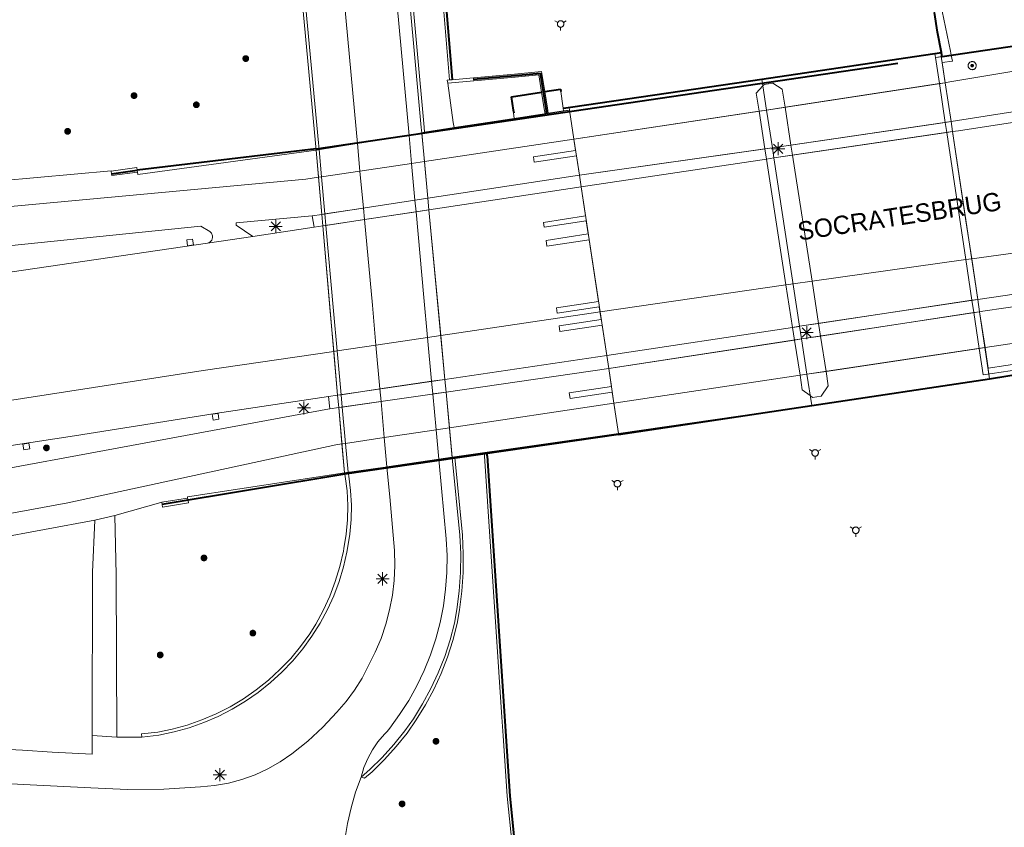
# Model space of a CAD drawing. Header units: metres. Extents: x 135779 to 137489, y 452643 to 455118.
# Tile 81 of 256: x 136078 to 136153, y 453193 to 453254. Entities that reach past the tile are written whole.
import ezdxf

# ---------------------------------------------------------------- set-up
doc = ezdxf.new("R2010")
doc.units = ezdxf.units.M
doc.linetypes.add('DGN_Style_3', pattern=[78.572352, 56.123108, -22.449243])
doc.linetypes.add('DGN_Style_4', pattern=[89.853097, 44.898487, -22.449243, 0.056123, -22.449243])
for name, color, linetype, lineweight in [('KTop_BTD_Groenvoorziening', 62, 'Continuous', 13), ('KTop_OBD_Brug_dek', 11, 'Continuous', 13), ('KTop_OBD_Brug_landhoofd', 11, 'Continuous', 13), ('KTop_ORL_Kunstwerk (t)', 7, 'Continuous', 13), ('KTop_OTD_Gesloten verharding', 15, 'Continuous', 13), ('KTop_OTD_Gesloten verharding_asfalt', 15, 'Continuous', 13), ('KTop_OTD_Open verharding', 15, 'Continuous', 13), ('KTop_OWG_Verkeerseiland_open verharding', 2, 'Continuous', 13), ('KTop_PAL_Lichtmast', 40, 'Continuous', 13), ('KTop_PND_Grondvlaksituatie van BAG-pand [tachy]', 1, 'Continuous', 13), ('KTop_PUT_Inspectie- of rioolput', 15, 'Continuous', 13), ('KTop_PUT_Kolk', 15, 'Continuous', 13), ('KTop_SHD_Damwand (l)', 1, 'Continuous', 40), ('KTop_SHD_Hek (l)', 15, 'DGN_Style_4', 40), ('KTop_SHD_Kademuur', 16, 'Continuous', 13), ('KTop_SHD_Muur', 15, 'Continuous', 13), ('KTop_VGO_Boom', 92, 'Continuous', 13), ('KTop_VGO_Haag (l)', 92, 'DGN_Style_3', 40), ('KTop_WGD_Fietspad', 40, 'Continuous', 13), ('KTop_WGD_Rijbaan_Lokale weg', 251, 'Continuous', 13), ('KTop_WGD_Rijbaan_Lokale weg_OV-strook', 251, 'Continuous', 13), ('KTop_WGD_Voetpad', 251, 'Continuous', 13), ('KTop_WGD_Voetpad op trap', 251, 'Continuous', 13), ('KTop_WTD_Waterloop', 150, 'Continuous', 13), ('KTop_WTI_Meerpaal', 150, 'Continuous', 13)]:
    doc.layers.add(name, color=color, linetype=linetype, lineweight=lineweight)
doc.styles.add('Style-ROVUCURSIEF', font='ROVUCURSIEF.shx')

# ---------------------------------------------------------------- blocks, each defined once
blk = doc.blocks.new('PAL_Lichtmast')
at = {"layer": 'KTop_PAL_Lichtmast'}
for p, q in [((-0.354, -0.354), (0.354, 0.354)), ((0.354, -0.354), (-0.354, 0.354)), ((0, -0.5), (0, 0.5)), ((-0.5, 0), (0.5, 0))]:
    blk.add_line(p, q, dxfattribs=at)
blk = doc.blocks.new('PUT_Inspectie-_of_rioolput')
at = {"layer": 'KTop_PUT_Inspectie- of rioolput', "flags": 128}
for points in [[(0.31, 0), (0.308, 0.032), (0.303, 0.064), (0.294, 0.095), (0.283, 0.126), (0.268, 0.155), (0.25, 0.182), (0.23, 0.207), (0.207, 0.23), (0.182, 0.25), (0.154, 0.268), (0.126, 0.283), (0.095, 0.294), (0.064, 0.303), (0.032, 0.308), (0, 0.309), (-0.032, 0.308), (-0.064, 0.303), (-0.096, 0.294), (-0.126, 0.283), (-0.155, 0.268), (-0.182, 0.25), (-0.207, 0.23), (-0.23, 0.207), (-0.25, 0.182), (-0.268, 0.154), (-0.283, 0.126), (-0.294, 0.095), (-0.303, 0.064), (-0.308, 0.032), (-0.309, 0), (-0.308, -0.032), (-0.303, -0.064), (-0.294, -0.096), (-0.283, -0.126), (-0.268, -0.155), (-0.25, -0.182), (-0.23, -0.207), (-0.207, -0.23), (-0.182, -0.25), (-0.155, -0.268), (-0.126, -0.283), (-0.096, -0.294), (-0.064, -0.303), (-0.032, -0.308), (0, -0.309), (0.032, -0.308), (0.064, -0.303), (0.095, -0.294), (0.126, -0.283), (0.155, -0.268), (0.182, -0.25), (0.207, -0.23), (0.23, -0.207), (0.25, -0.182), (0.268, -0.155), (0.283, -0.126), (0.294, -0.096), (0.303, -0.064), (0.308, -0.032), (0.31, 0)], [(0.095, 0), (0.094, 0.009), (0.092, 0.019), (0.09, 0.029), (0.086, 0.038), (0.082, 0.047), (0.076, 0.055), (0.07, 0.063), (0.063, 0.07), (0.055, 0.076), (0.047, 0.082), (0.038, 0.086), (0.029, 0.09), (0.019, 0.092), (0.009, 0.094), (0, 0.094), (-0.01, 0.094), (-0.02, 0.092), (-0.029, 0.09), (-0.039, 0.086), (-0.048, 0.082), (-0.056, 0.076), (-0.064, 0.07), (-0.071, 0.063), (-0.077, 0.055), (-0.082, 0.047), (-0.087, 0.038), (-0.09, 0.029), (-0.093, 0.019), (-0.094, 0.009), (-0.095, 0), (-0.094, -0.01), (-0.093, -0.02), (-0.09, -0.029), (-0.087, -0.039), (-0.082, -0.048), (-0.077, -0.056), (-0.071, -0.064), (-0.064, -0.071), (-0.056, -0.077), (-0.047, -0.082), (-0.039, -0.087), (-0.029, -0.09), (-0.02, -0.093), (-0.01, -0.094), (0, -0.095), (0.009, -0.094), (0.019, -0.093), (0.029, -0.09), (0.038, -0.087), (0.047, -0.082), (0.055, -0.077), (0.063, -0.071), (0.07, -0.064), (0.076, -0.056), (0.082, -0.047), (0.086, -0.039), (0.09, -0.029), (0.092, -0.02), (0.094, -0.01), (0.095, 0)], [(0.035, 0), (0.034, 0.003), (0.034, 0.007), (0.033, 0.01), (0.031, 0.014), (0.03, 0.017), (0.028, 0.02), (0.026, 0.023), (0.023, 0.026), (0.02, 0.028), (0.017, 0.03), (0.014, 0.031), (0.01, 0.033), (0.007, 0.034), (0.003, 0.034), (0, 0.034), (-0.004, 0.034), (-0.007, 0.034), (-0.011, 0.033), (-0.014, 0.031), (-0.018, 0.03), (-0.021, 0.028), (-0.023, 0.026), (-0.026, 0.023), (-0.028, 0.02), (-0.03, 0.017), (-0.032, 0.014), (-0.033, 0.01), (-0.034, 0.007), (-0.035, 0.003), (-0.035, 0), (-0.035, -0.004), (-0.034, -0.007), (-0.033, -0.011), (-0.032, -0.014), (-0.03, -0.018), (-0.028, -0.021), (-0.026, -0.023), (-0.023, -0.026), (-0.021, -0.028), (-0.017, -0.03), (-0.014, -0.032), (-0.011, -0.033), (-0.007, -0.034), (-0.004, -0.035), (0, -0.035), (0.003, -0.035), (0.007, -0.034), (0.01, -0.033), (0.014, -0.032), (0.017, -0.03), (0.02, -0.028), (0.023, -0.026), (0.026, -0.023), (0.028, -0.021), (0.03, -0.017), (0.031, -0.014), (0.033, -0.011), (0.034, -0.007), (0.034, -0.004), (0.035, 0)], [(0.01, 0.02), (0.007, 0.02), (0.005, 0.021), (0.003, 0.022), (0.001, 0.022), (-0.001, 0.022), (-0.004, 0.022), (-0.006, 0.021), (-0.008, 0.02), (-0.01, 0.019), (-0.012, 0.018), (-0.014, 0.017), (-0.016, 0.015), (-0.017, 0.013), (-0.019, 0.012), (-0.02, 0.009), (-0.021, 0.007), (-0.022, 0.005), (-0.022, 0.003), (-0.022, 0.001), (-0.022, -0.001), (-0.022, -0.004), (-0.022, -0.006), (-0.021, -0.008), (-0.02, -0.01), (-0.019, -0.012), (-0.017, -0.014), (-0.016, -0.016), (-0.014, -0.017), (-0.012, -0.019), (-0.01, -0.02), (-0.008, -0.021), (-0.006, -0.022), (-0.003, -0.022), (-0.001, -0.022), (0.001, -0.022), (0.003, -0.022), (0.005, -0.022), (0.008, -0.021), (0.01, -0.02), (0.012, -0.019), (0.014, -0.017), (0.015, -0.016), (0.017, -0.014), (0.018, -0.012), (0.02, -0.01), (0.02, -0.008), (0.021, -0.006), (0.022, -0.003), (0.022, -0.001), (0.022, 0.001), (0.022, 0.003), (0.021, 0.005), (0.02, 0.008), (0.019, 0.01), (0.018, 0.012), (0.017, 0.014), (0.015, 0.015), (0.013, 0.017), (0.012, 0.018), (0.01, 0.02)]]:
    blk.add_lwpolyline(points, dxfattribs=at)
blk = doc.blocks.new('PUT_Kolk')
at = {"layer": 'KTop_PUT_Kolk', "flags": 128}
blk.add_lwpolyline([(0.225, -0.225), (0.225, 0.225), (-0.225, 0.225), (-0.225, -0.225), (0.225, -0.225)], dxfattribs=at)
blk = doc.blocks.new('WTI_Meerpaal')
at = {"layer": 'KTop_WTI_Meerpaal'}
for p, q in [((-0.216, 0.125), (-0.432, 0.25)), ((0.216, 0.125), (0.432, 0.25)), ((0, -0.25), (0, -0.5))]:
    blk.add_line(p, q, dxfattribs=at)
at = {"layer": 'KTop_WTI_Meerpaal', "flags": 128}
blk.add_lwpolyline([(0.25, 0), (0.248, 0.026), (0.245, 0.051), (0.238, 0.077), (0.228, 0.101), (0.217, 0.125), (0.202, 0.146), (0.186, 0.167), (0.167, 0.185), (0.147, 0.202), (0.125, 0.216), (0.102, 0.228), (0.077, 0.237), (0.052, 0.244), (0.026, 0.248), (0, 0.25), (-0.026, 0.249), (-0.052, 0.245), (-0.077, 0.238), (-0.102, 0.228), (-0.125, 0.217), (-0.147, 0.202), (-0.167, 0.186), (-0.186, 0.167), (-0.202, 0.147), (-0.217, 0.125), (-0.228, 0.102), (-0.238, 0.077), (-0.245, 0.052), (-0.249, 0.026), (-0.25, 0), (-0.249, -0.026), (-0.245, -0.052), (-0.238, -0.077), (-0.229, -0.102), (-0.217, -0.125), (-0.203, -0.147), (-0.186, -0.167), (-0.168, -0.186), (-0.147, -0.202), (-0.125, -0.217), (-0.102, -0.228), (-0.078, -0.238), (-0.052, -0.245), (-0.027, -0.249), (0, -0.25), (0.026, -0.249), (0.051, -0.245), (0.077, -0.238), (0.101, -0.229), (0.125, -0.217), (0.146, -0.203), (0.167, -0.186), (0.185, -0.168), (0.202, -0.147), (0.216, -0.125), (0.228, -0.102), (0.237, -0.078), (0.244, -0.052), (0.248, -0.027), (0.25, -0.001)], dxfattribs=at)
blk = doc.blocks.new('VGO_Boom')
at = {"layer": 'KTop_VGO_Boom', "flags": 128}
for points in [[(0.215, 0), (0.214, 0.022), (0.21, 0.045), (0.204, 0.066), (0.196, 0.087), (0.186, 0.108), (0.174, 0.126), (0.16, 0.144), (0.144, 0.16), (0.126, 0.174), (0.107, 0.186), (0.087, 0.196), (0.066, 0.204), (0.045, 0.21), (0.022, 0.214), (-0.001, 0.215), (-0.023, 0.214), (-0.045, 0.21), (-0.067, 0.204), (-0.088, 0.196), (-0.108, 0.186), (-0.127, 0.174), (-0.144, 0.16), (-0.16, 0.144), (-0.174, 0.126), (-0.187, 0.107), (-0.197, 0.087), (-0.205, 0.066), (-0.211, 0.045), (-0.214, 0.022), (-0.215, -0.001), (-0.214, -0.023), (-0.211, -0.045), (-0.205, -0.067), (-0.197, -0.088), (-0.187, -0.108), (-0.174, -0.127), (-0.16, -0.144), (-0.144, -0.16), (-0.127, -0.174), (-0.108, -0.187), (-0.088, -0.197), (-0.067, -0.205), (-0.045, -0.211), (-0.023, -0.214), (0, -0.215), (0.022, -0.214), (0.045, -0.211), (0.066, -0.205), (0.087, -0.197), (0.108, -0.187), (0.126, -0.174), (0.144, -0.16), (0.16, -0.144), (0.174, -0.127), (0.186, -0.108), (0.196, -0.088), (0.204, -0.067), (0.21, -0.045), (0.214, -0.023), (0.215, -0.001)], [(0.155, 0), (0.154, 0.016), (0.152, 0.032), (0.147, 0.048), (0.142, 0.063), (0.134, 0.078), (0.125, 0.091), (0.115, 0.104), (0.104, 0.115), (0.091, 0.125), (0.077, 0.134), (0.063, 0.142), (0.048, 0.147), (0.032, 0.152), (0.016, 0.154), (-0.001, 0.155), (-0.017, 0.154), (-0.033, 0.152), (-0.048, 0.147), (-0.064, 0.142), (-0.078, 0.134), (-0.092, 0.125), (-0.104, 0.115), (-0.116, 0.104), (-0.126, 0.091), (-0.135, 0.077), (-0.142, 0.063), (-0.148, 0.048), (-0.152, 0.032), (-0.155, 0.016), (-0.155, -0.001), (-0.155, -0.017), (-0.152, -0.033), (-0.148, -0.048), (-0.142, -0.064), (-0.135, -0.078), (-0.126, -0.092), (-0.116, -0.104), (-0.104, -0.116), (-0.092, -0.126), (-0.078, -0.135), (-0.064, -0.142), (-0.048, -0.148), (-0.033, -0.152), (-0.017, -0.155), (0, -0.155), (0.016, -0.155), (0.032, -0.152), (0.048, -0.148), (0.063, -0.142), (0.078, -0.135), (0.091, -0.126), (0.104, -0.116), (0.115, -0.104), (0.125, -0.092), (0.134, -0.078), (0.142, -0.064), (0.147, -0.048), (0.152, -0.033), (0.154, -0.017), (0.155, -0.001)], [(0.095, 0), (0.094, 0.01), (0.093, 0.02), (0.09, 0.029), (0.087, 0.039), (0.082, 0.048), (0.077, 0.056), (0.071, 0.064), (0.064, 0.071), (0.056, 0.077), (0.047, 0.082), (0.039, 0.087), (0.029, 0.09), (0.02, 0.093), (0.01, 0.094), (-0.001, 0.095), (-0.01, 0.094), (-0.02, 0.093), (-0.03, 0.09), (-0.039, 0.087), (-0.048, 0.082), (-0.056, 0.077), (-0.064, 0.071), (-0.071, 0.064), (-0.077, 0.056), (-0.083, 0.047), (-0.087, 0.039), (-0.091, 0.029), (-0.093, 0.02), (-0.095, 0.01), (-0.095, -0.001), (-0.095, -0.01), (-0.093, -0.02), (-0.091, -0.03), (-0.087, -0.039), (-0.083, -0.048), (-0.077, -0.056), (-0.071, -0.064), (-0.064, -0.071), (-0.056, -0.077), (-0.048, -0.083), (-0.039, -0.087), (-0.03, -0.091), (-0.02, -0.093), (-0.01, -0.095), (0, -0.095), (0.01, -0.095), (0.02, -0.093), (0.029, -0.091), (0.039, -0.087), (0.048, -0.083), (0.056, -0.077), (0.064, -0.071), (0.071, -0.064), (0.077, -0.056), (0.082, -0.048), (0.087, -0.039), (0.09, -0.03), (0.093, -0.02), (0.094, -0.01), (0.095, -0.001)], [(0.035, 0), (0.035, 0.004), (0.034, 0.007), (0.033, 0.011), (0.032, 0.014), (0.03, 0.018), (0.028, 0.021), (0.026, 0.023), (0.023, 0.026), (0.021, 0.028), (0.017, 0.03), (0.014, 0.032), (0.011, 0.033), (0.007, 0.034), (0.004, 0.035), (-0.001, 0.035), (-0.004, 0.035), (-0.008, 0.034), (-0.011, 0.033), (-0.015, 0.032), (-0.018, 0.03), (-0.021, 0.028), (-0.024, 0.026), (-0.027, 0.023), (-0.029, 0.021), (-0.031, 0.017), (-0.032, 0.014), (-0.034, 0.011), (-0.035, 0.007), (-0.035, 0.004), (-0.035, -0.001), (-0.035, -0.004), (-0.035, -0.008), (-0.034, -0.011), (-0.032, -0.015), (-0.031, -0.018), (-0.029, -0.021), (-0.027, -0.024), (-0.024, -0.027), (-0.021, -0.029), (-0.018, -0.031), (-0.015, -0.032), (-0.011, -0.034), (-0.008, -0.035), (-0.004, -0.035), (0, -0.035), (0.004, -0.035), (0.007, -0.035), (0.011, -0.034), (0.014, -0.032), (0.018, -0.031), (0.021, -0.029), (0.023, -0.027), (0.026, -0.024), (0.028, -0.021), (0.03, -0.018), (0.032, -0.015), (0.033, -0.011), (0.034, -0.008), (0.035, -0.004), (0.035, 0)]]:
    blk.add_lwpolyline(points, dxfattribs=at)

msp = doc.modelspace()

# ---------------------------------------------------------------- linework, layer by layer
at = {"layer": 'KTop_BTD_Groenvoorziening', "flags": 128}
for points in [[(136149.457, 453245.843), (136149.343, 453246.606)], [(136100.713, 453238.536), (136100.575, 453239.414)], [(136151.521, 453232.094), (136151.38, 453233.033)], [(136101.907, 453224.682), (136101.8, 453225.62)]]:
    msp.add_lwpolyline(points, dxfattribs=at)
at = {"layer": 'KTop_OBD_Brug_dek', "flags": 128}
for points in [[(136148.617, 453251.421), (136148.549, 453251.874), (136134.897, 453249.831)], [(136148.895, 453249.569), (136148.617, 453251.421)], [(136135.256, 453247.483), (136134.897, 453249.831)], [(136149.339, 453246.605), (136148.895, 453249.569)], [(136119.513, 453249.072), (136115.775, 453248.516), (136115.991, 453246.842)], [(136119.713, 453247.623), (136119.713, 453247.623), (136119.513, 453249.072)], [(136120.173, 453247.69), (136119.713, 453247.623)], [(136115.991, 453246.842), (136119.742, 453247.413)], [(136119.742, 453247.413), (136120.207, 453247.484)], [(136120.207, 453247.484), (136120.547, 453245.25)], [(136135.696, 453244.602), (136135.256, 453247.483)], [(136149.453, 453245.842), (136149.339, 453246.605)], [(136109.398, 453240.755), (136108.927, 453245.755), (136100.867, 453244.432), (136101.297, 453239.526)], [(136151.373, 453233.032), (136149.453, 453245.842)], [(136120.547, 453245.25), (136120.677, 453244.393), (136117.457, 453243.904), (136117.518, 453243.501), (136120.738, 453243.99), (136120.963, 453242.509)], [(136135.813, 453243.833), (136135.696, 453244.602)], [(136137.776, 453230.982), (136135.813, 453243.833)], [(136120.963, 453242.509), (136121.098, 453241.619)], [(136121.098, 453241.619), (136121.434, 453239.401), (136118.215, 453238.912), (136118.271, 453238.54), (136121.49, 453239.029), (136121.641, 453238.031), (136118.423, 453237.542), (136118.489, 453237.102), (136121.708, 453237.591), (136122.425, 453232.875), (136119.205, 453232.386), (136119.265, 453231.991), (136122.485, 453232.48), (136122.633, 453231.502), (136119.414, 453231.013), (136119.478, 453230.592), (136122.697, 453231.081), (136123.048, 453228.765)], [(136109.481, 453239.871), (136109.398, 453240.755)], [(136101.297, 453239.526), (136101.374, 453238.651)], [(136110.697, 453226.937), (136109.481, 453239.871)], [(136101.374, 453238.651), (136102.508, 453225.725)], [(136151.514, 453232.093), (136151.373, 453233.032)], [(136151.923, 453229.363), (136151.514, 453232.093)], [(136137.923, 453230.019), (136137.776, 453230.982)], [(136138.335, 453227.326), (136137.923, 453230.019)], [(136152.279, 453226.987), (136151.923, 453229.363)], [(136123.048, 453228.765), (136123.201, 453227.76)], [(136123.201, 453227.76), (136123.407, 453226.401), (136120.188, 453225.912), (136120.255, 453225.472), (136123.474, 453225.961), (136123.954, 453222.802)], [(136110.789, 453225.965), (136110.697, 453226.937)], [(136138.7, 453224.934), (136138.335, 453227.326)], [(136102.591, 453224.781), (136103.027, 453219.809), (136111.261, 453220.946), (136110.789, 453225.965)], [(136102.508, 453225.725), (136102.591, 453224.781)]]:
    msp.add_lwpolyline(points, dxfattribs=at)
at = {"layer": 'KTop_OBD_Brug_landhoofd', "flags": 128}
for points in [[(136149.343, 453246.606), (136148.898, 453249.57)], [(136150.915, 453236.131), (136150.479, 453239.038), (136149.457, 453245.843)], [(136100.867, 453244.432), (136101.049, 453242.353)], [(136101.272, 453242.386), (136101.086, 453244.463)], [(136101.049, 453242.353), (136101.297, 453239.526)], [(136101.297, 453239.526), (136101.374, 453238.651)], [(136101.374, 453238.651), (136101.947, 453232.118), (136102.215, 453229.069)], [(136151.38, 453233.033), (136150.915, 453236.131)], [(136151.931, 453229.364), (136151.521, 453232.094)], [(136102.215, 453229.069), (136102.508, 453225.725)], [(136102.508, 453225.725), (136102.591, 453224.781)], [(136102.591, 453224.781), (136102.834, 453222.008)], [(136102.834, 453222.008), (136103.027, 453219.809)], [(136103.31, 453219.849), (136103.11, 453222.049), (136103.11, 453222.049)]]:
    msp.add_lwpolyline(points, dxfattribs=at)
at = {"layer": 'KTop_OTD_Gesloten verharding', "flags": 128}
for points in [[(136119.513, 453249.072), (136115.787, 453248.501), (136115.991, 453246.842)], [(136119.713, 453247.623), (136119.513, 453249.072)], [(136115.991, 453246.842), (136119.742, 453247.413), (136119.742, 453247.413)], [(136119.742, 453247.413), (136119.713, 453247.623)]]:
    msp.add_lwpolyline(points, dxfattribs=at)
at = {"layer": 'KTop_OTD_Gesloten verharding_asfalt', "flags": 128}
for points in [[(136108.154, 453243.409), (136108.412, 453240.605)], [(136109.774, 453225.819), (136110.026, 453223.081)]]:
    msp.add_lwpolyline(points, dxfattribs=at)
at = {"layer": 'KTop_OTD_Open verharding', "flags": 128}
msp.add_lwpolyline([(136111.395, 453246.144), (136111.34, 453246.527), (136110.91, 453249.531)], dxfattribs=at)
at = {"layer": 'KTop_OWG_Verkeerseiland_open verharding', "flags": 128}
for points in [[(136149.339, 453246.605), (136135.697, 453244.602), (136135.696, 453244.602)], [(136149.453, 453245.842), (136149.457, 453245.843), (136149.343, 453246.606), (136149.339, 453246.605)], [(136135.813, 453243.833), (136149.453, 453245.842)], [(136135.696, 453244.602), (136120.963, 453242.509)], [(136121.098, 453241.619), (136135.248, 453243.748), (136135.812, 453243.833), (136135.813, 453243.833)], [(136120.963, 453242.509), (136120.962, 453242.509), (136109.398, 453240.755)], [(136109.481, 453239.871), (136121.097, 453241.619), (136121.098, 453241.619)], [(136109.398, 453240.755), (136101.297, 453239.526)], [(136101.297, 453239.526), (136101.297, 453239.526), (136100.575, 453239.414), (136100.713, 453238.536), (136101.374, 453238.651), (136101.374, 453238.651)], [(136101.374, 453238.651), (136109.481, 453239.871)], [(136151.373, 453233.032), (136137.776, 453230.982)], [(136151.514, 453232.093), (136151.521, 453232.094), (136151.38, 453233.033), (136151.373, 453233.032)], [(136137.923, 453230.019), (136151.514, 453232.093)], [(136137.776, 453230.982), (136137.772, 453230.982), (136137.76, 453230.98), (136137.24, 453230.902), (136123.048, 453228.765)], [(136123.201, 453227.76), (136123.201, 453227.76), (136137.923, 453230.019), (136137.923, 453230.019)], [(136123.048, 453228.765), (136123.048, 453228.765), (136110.697, 453226.937)], [(136110.789, 453225.965), (136123.201, 453227.76)], [(136110.697, 453226.937), (136102.508, 453225.725)], [(136102.591, 453224.781), (136102.591, 453224.781), (136110.785, 453225.965), (136110.789, 453225.965)], [(136102.508, 453225.725), (136102.508, 453225.725), (136101.8, 453225.62), (136101.907, 453224.682), (136102.591, 453224.781)]]:
    msp.add_lwpolyline(points, dxfattribs=at)
at = {"layer": 'KTop_PND_Grondvlaksituatie van BAG-pand [tachy]', "flags": 128}
for points in [[(136111.395, 453246.144), (136118.344, 453247.2)], [(136118.344, 453247.2), (136118.457, 453247.217), (136118.584, 453247.237)], [(136120.207, 453247.484), (136118.584, 453247.237)], [(136120.546, 453245.25), (136120.207, 453247.484)], [(136109.142, 453245.801), (136111.395, 453246.144)], [(136108.927, 453245.755), (136109.142, 453245.801)], [(136108.932, 453245.705), (136108.927, 453245.755)], [(136109.134, 453243.554), (136108.932, 453245.705)], [(136120.962, 453242.509), (136120.546, 453245.25)], [(136109.398, 453240.755), (136109.134, 453243.554)], [(136121.097, 453241.619), (136120.962, 453242.509)], [(136122.545, 453232.082), (136121.097, 453241.619)], [(136109.481, 453239.871), (136109.398, 453240.755)], [(136110.383, 453230.279), (136109.481, 453239.871)], [(136123.049, 453228.765), (136122.545, 453232.082)], [(136110.697, 453226.937), (136110.383, 453230.279)], [(136123.201, 453227.76), (136123.049, 453228.765)], [(136123.604, 453225.107), (136123.201, 453227.76)], [(136110.789, 453225.965), (136110.697, 453226.937)], [(136111.046, 453223.233), (136110.789, 453225.965)], [(136123.954, 453222.802), (136123.604, 453225.107)], [(136111.257, 453220.986), (136111.046, 453223.233)], [(136113.915, 453221.326), (136123.954, 453222.802)], [(136111.261, 453220.946), (136111.257, 453220.986)], [(136111.457, 453220.965), (136111.261, 453220.946)], [(136113.716, 453221.297), (136111.457, 453220.965)], [(136113.915, 453221.326), (136113.716, 453221.297)]]:
    msp.add_lwpolyline(points, dxfattribs=at)
at = {"layer": 'KTop_SHD_Damwand (l)', "flags": 128}
for points in [[(136090.577, 453400), (136095.451, 453367.971), (136099.548, 453340.82), (136100.405, 453335.379), (136101.934, 453325.478), (136104.207, 453310.429), (136104.8, 453306.652), (136106.228, 453297.916), (136107.002, 453292.358), (136108.939, 453277.612), (136111.244, 453249.799)], [(136148.603, 453251.882), (136148.305, 453253.425), (136148.062, 453254.927)], [(136148.663, 453251.558), (136148.603, 453251.882)], [(136113.929, 453221.112), (136113.915, 453221.326)], [(136113.929, 453221.112), (136115.657, 453195.132), (136116.631, 453185.499), (136116.283, 453185.464), (136116.358, 453184.718), (136116.707, 453184.753), (136117.177, 453180.102), (136122.228, 453145.894), (136135.321, 453060.911), (136137.439, 453047.572), (136140.541, 453026.881), (136144.861, 453000)]]:
    msp.add_lwpolyline(points, dxfattribs=at)
at = {"layer": 'KTop_SHD_Hek (l)', "flags": 128}
for points in [[(136148.663, 453251.558), (136186.517, 453257.186)], [(136100.859, 453244.52), (136148.663, 453251.558)], [(136134.897, 453249.831), (136148.603, 453251.882)], [(136112.887, 453249.832), (136116.031, 453250.124)], [(136112.887, 453249.832), (136116.031, 453250.124)], [(136116.031, 453250.124), (136117.959, 453250.302), (136118.19, 453248.869)], [(136116.031, 453250.124), (136117.959, 453250.302), (136118.19, 453248.869)], [(136120.475, 453247.734), (136134.897, 453249.831)], [(136115.787, 453248.501), (136118.078, 453248.852)], [(136115.944, 453247.486), (136115.787, 453248.501)], [(136118.19, 453248.869), (136118.315, 453248.888)], [(136118.19, 453248.869), (136118.394, 453247.602)], [(136118.315, 453248.888), (136119.513, 453249.072)], [(136119.513, 453249.072), (136119.544, 453248.887)], [(136119.756, 453247.63), (136120.475, 453247.734)], [(136119.756, 453247.63), (136120.475, 453247.734)], [(136115.982, 453247.235), (136115.944, 453247.486)], [(136118.394, 453247.602), (136118.457, 453247.217)], [(136100.859, 453244.52), (136087.215, 453242.896)], [(136085.245, 453242.625), (136087.215, 453242.896)], [(136152.279, 453226.987), (136180.035, 453231.556)], [(136138.7, 453224.934), (136152.279, 453226.987)], [(136123.961, 453222.726), (136138.7, 453224.934)], [(136123.961, 453222.726), (136103.049, 453219.705)], [(136103.049, 453219.705), (136089.115, 453217.375)]]:
    msp.add_lwpolyline(points, dxfattribs=at)
at = {"layer": 'KTop_SHD_Kademuur', "flags": 128}
for points in [[(136111.244, 453249.799), (136108.939, 453277.612), (136107.002, 453292.358), (136106.228, 453297.916), (136104.8, 453306.652), (136104.207, 453310.429), (136101.934, 453325.478), (136100.405, 453335.379), (136099.548, 453340.82), (136095.451, 453367.971), (136090.577, 453400), (136089.411, 453407.661), (136084.061, 453441.431), (136083.177, 453451.035)], [(136125.596, 453389.758), (136129.642, 453363.872), (136131.786, 453349.311), (136133.046, 453340.988), (136133.482, 453338.107), (136133.786, 453336.102), (136137.258, 453313.571), (136139.39, 453300.199), (136140.828, 453290.976), (136141.207, 453288.444), (136142.576, 453280.103), (136144.868, 453268.887), (136146.524, 453261.789), (136147.806, 453256.506), (136148.062, 453254.927), (136148.305, 453253.425), (136148.603, 453251.882), (136148.663, 453251.558)], [(136111.045, 453249.778), (136108.74, 453277.591), (136106.804, 453292.331)], [(136148.655, 453255.033), (136149.285, 453251.984), (136149.351, 453251.663)], [(136149.351, 453251.663), (136148.88, 453251.591), (136148.663, 453251.558)], [(136112.879, 453249.947), (136111.244, 453249.799)], [(136118.584, 453247.237), (136118.52, 453247.619), (136118.315, 453248.888), (136118.068, 453250.42), (136116.014, 453250.23), (136112.879, 453249.947)], [(136112.896, 453249.701), (136112.887, 453249.832), (136112.879, 453249.947)], [(136112.896, 453249.701), (136116.052, 453249.992), (136117.868, 453250.16), (136118.078, 453248.852), (136118.282, 453247.585), (136118.344, 453247.2)], [(136110.91, 453249.531), (136110.876, 453249.767), (136111.045, 453249.778)], [(136110.91, 453249.531), (136112.896, 453249.701)], [(136111.045, 453249.778), (136111.244, 453249.799)], [(136115.831, 453191.417), (136115.456, 453195.127), (136115.149, 453199.739), (136115.054, 453201.172), (136113.73, 453221.082), (136113.716, 453221.297)], [(136146.911, 452987.131), (136144.861, 453000), (136140.541, 453026.881), (136137.439, 453047.572), (136135.321, 453060.911), (136122.228, 453145.894), (136117.177, 453180.102), (136116.707, 453184.753), (136116.358, 453184.718), (136116.283, 453185.464), (136116.631, 453185.499), (136115.657, 453195.132), (136113.929, 453221.112), (136113.915, 453221.326)]]:
    msp.add_lwpolyline(points, dxfattribs=at)
at = {"layer": 'KTop_SHD_Muur', "flags": 128}
for points in [[(136106.214, 453275.491), (136106.041, 453277.383), (136106.26, 453277.403), (136109.108, 453246.189), (136109.142, 453245.801)], [(136106.214, 453275.491), (136108.891, 453246.156), (136108.927, 453245.755)], [(136101.086, 453244.466), (136101.039, 453244.984), (136099.021, 453266.664), (136098.79, 453266.75)], [(136100.867, 453244.432), (136100.819, 453244.952), (136098.79, 453266.75)], [(136101.086, 453244.463), (136100.867, 453244.432)], [(136101.086, 453244.463), (136101.086, 453244.466)], [(136085.217, 453242.827), (136087.187, 453243.098), (136087.215, 453242.896), (136087.235, 453242.751)], [(136085.217, 453242.827), (136085.245, 453242.625), (136085.265, 453242.48), (136087.235, 453242.751)], [(136111.457, 453220.965), (136112.038, 453215.053), (136112.101, 453213.625), (136112.085, 453212.195), (136111.988, 453210.769), (136111.812, 453209.35), (136111.63, 453208.307), (136111.296, 453207.01), (136110.885, 453205.736), (136110.399, 453204.488), (136109.839, 453203.272), (136109.207, 453202.091), (136108.506, 453200.95), (136107.811, 453199.951), (136106.978, 453198.912), (136106.083, 453197.925), (136105.132, 453196.993), (136104.569, 453196.504), (136104.302, 453196.593)], [(136111.261, 453220.946), (136111.842, 453215.036), (136111.906, 453213.618), (136111.889, 453212.198), (136111.793, 453210.782), (136111.617, 453209.373), (136111.437, 453208.345), (136111.098, 453207.057), (136110.683, 453205.791), (136110.192, 453204.552), (136109.628, 453203.345), (136108.992, 453202.174), (136108.287, 453201.044), (136107.631, 453200.111), (136106.8, 453199.075), (136105.909, 453198.091), (136104.96, 453197.163), (136104.302, 453196.593)], [(136087.561, 453199.641), (136088.85, 453199.79), (136090.022, 453200.033), (136091.17, 453200.352), (136092.293, 453200.748), (136093.388, 453201.218), (136094.448, 453201.76), (136095.47, 453202.373), (136096.448, 453203.052), (136097.378, 453203.796), (136098.256, 453204.601), (136099.079, 453205.462), (136099.841, 453206.377), (136100.541, 453207.341), (136101.177, 453208.34), (136101.732, 453209.363), (136102.216, 453210.422), (136102.626, 453211.511), (136102.96, 453212.626), (136103.217, 453213.761), (136103.27, 453214.021), (136103.446, 453215.121), (136103.542, 453216.23), (136103.559, 453217.344), (136103.495, 453218.456), (136103.352, 453219.561), (136103.31, 453219.849)], [(136103.027, 453219.809), (136103.31, 453219.849)], [(136087.561, 453199.641), (136087.541, 453199.881), (136088.772, 453200.012), (136089.886, 453200.242), (136091.031, 453200.559), (136092.152, 453200.952), (136093.244, 453201.419), (136094.302, 453201.959), (136095.322, 453202.568), (136096.298, 453203.245), (136097.226, 453203.986), (136098.102, 453204.788), (136098.923, 453205.647), (136099.683, 453206.56), (136100.381, 453207.521), (136100.835, 453208.254), (136101.405, 453209.305), (136101.903, 453210.392), (136102.328, 453211.51), (136102.677, 453212.653), (136102.949, 453213.818), (136102.993, 453214.028), (136103.17, 453215.118), (136103.267, 453216.218), (136103.285, 453217.322), (136103.223, 453218.425), (136103.081, 453219.52), (136103.048, 453219.709), (136103.027, 453219.809)], [(136091.055, 453217.876), (136089.085, 453217.566)], [(136091.055, 453217.876), (136091.085, 453217.683), (136091.114, 453217.503), (136089.144, 453217.193), (136089.115, 453217.375), (136089.085, 453217.566)]]:
    msp.add_lwpolyline(points, dxfattribs=at)
at = {"layer": 'KTop_VGO_Haag (l)', "flags": 128}
msp.add_lwpolyline([(136148.663, 453251.558), (136148.603, 453251.882)], dxfattribs=at)
at = {"layer": 'KTop_WGD_Fietspad', "flags": 128}
for points in [[(136105.215, 453275.319), (136107.957, 453245.551)], [(136072.748, 453264.692), (136096.841, 453269.53), (136097.564, 453269.551), (136098.179, 453269.488), (136098.774, 453269.349), (136098.781, 453269.347), (136099.359, 453269.129), (136099.904, 453268.838), (136100.408, 453268.48), (136100.86, 453268.059), (136101.255, 453267.584), (136101.585, 453267.062), (136101.845, 453266.501), (136102.03, 453265.911), (136102.14, 453265.29), (136104.019, 453244.929)], [(136212.702, 453263.261), (136211.879, 453262.719), (136210.641, 453262.056), (136209.371, 453261.468), (136208.07, 453260.953), (136206.742, 453260.513), (136206.617, 453260.476), (136202.942, 453259.565), (136199.249, 453258.731), (136197.823, 453258.432), (136183.087, 453255.515), (136177.912, 453254.554), (136170.27, 453253.135), (136149.251, 453249.629), (136148.898, 453249.57)], [(136178.384, 453251.475), (136175.012, 453250.86), (136165.709, 453249.234), (136158.76, 453248.08), (136149.831, 453246.682), (136149.343, 453246.606)], [(136148.453, 453249.502), (136136.67, 453247.699)], [(136148.898, 453249.57), (136148.453, 453249.502)], [(136136.67, 453247.699), (136135.255, 453247.483), (136134.683, 453247.396)], [(136134.683, 453247.396), (136120.546, 453245.25)], [(136137.118, 453244.811), (136148.898, 453246.54)], [(136148.898, 453246.54), (136149.343, 453246.606)], [(136107.957, 453245.551), (136108.154, 453243.409)], [(136104.019, 453244.929), (136104.213, 453242.823)], [(136120.546, 453245.25), (136109.134, 453243.554)], [(136120.546, 453245.25), (136120.546, 453245.25)], [(136135.128, 453244.521), (136135.697, 453244.602), (136137.118, 453244.811)], [(136120.962, 453242.509), (136135.128, 453244.521)], [(136109.134, 453243.554), (136108.154, 453243.409)], [(136101.272, 453242.386), (136101.049, 453242.353)], [(136104.213, 453242.823), (136101.272, 453242.386)], [(136109.398, 453240.755), (136120.962, 453242.509), (136120.962, 453242.509)], [(136101.049, 453242.353), (136100.09, 453242.21), (136076.695, 453240.046)], [(136151.521, 453232.094), (136151.76, 453232.13), (136164.047, 453233.926), (136178.132, 453236.033), (136180.7, 453236.371), (136192.343, 453237.901), (136208.533, 453239.871), (136215.204, 453240.566), (136229.175, 453241.013)], [(136108.412, 453240.605), (136109.398, 453240.755)], [(136108.412, 453240.605), (136108.494, 453239.722)], [(136100.575, 453239.414), (136094.75, 453238.874), (136094.766, 453238.696), (136096.04, 453237.826)], [(136100.575, 453239.414), (136101.297, 453239.526)], [(136101.297, 453239.526), (136101.525, 453239.56)], [(136101.525, 453239.56), (136104.473, 453240.008)], [(136104.473, 453240.008), (136104.554, 453239.129)], [(136108.494, 453239.722), (136109.097, 453233.171), (136109.377, 453230.13)], [(136092.567, 453237.323), (136092.753, 453237.413), (136092.891, 453237.566), (136092.961, 453237.76), (136092.964, 453237.897), (136092.866, 453238.1), (136092.753, 453238.213), (136092.066, 453238.631), (136065.175, 453235.886), (136058.538, 453235.682), (136000, 453232.97), (135997.533, 453232.856), (135993.894, 453232.621), (135990.261, 453232.306), (135986.635, 453231.911), (135983.428, 453231.495), (135979.789, 453230.948)], [(136104.554, 453239.129), (136105.157, 453232.591), (136105.433, 453229.546)], [(136151.931, 453229.364), (136154.521, 453229.754), (136164, 453231.183), (136172.9, 453232.517), (136181.108, 453233.704), (136183.751, 453234.086), (136190.655, 453235.02), (136201.551, 453236.343), (136210.846, 453237.442), (136214.843, 453237.9), (136216.087, 453237.905), (136216.44, 453237.76), (136216.667, 453237.581), (136216.837, 453237.347), (136216.871, 453237.253)], [(136151.076, 453232.026), (136139.378, 453230.241)], [(136151.521, 453232.094), (136151.076, 453232.026)], [(136109.377, 453230.13), (136109.685, 453226.787)], [(136137.39, 453229.937), (136123.201, 453227.76)], [(136139.378, 453230.241), (136137.923, 453230.019), (136137.39, 453229.937)], [(136105.433, 453229.546), (136105.735, 453226.202)], [(136139.796, 453227.545), (136151.486, 453229.297)], [(136151.486, 453229.297), (136151.931, 453229.364)], [(136123.201, 453227.76), (136123.201, 453227.76), (136110.789, 453225.965)], [(136137.807, 453227.246), (136138.335, 453227.326), (136139.796, 453227.545)], [(136109.685, 453226.787), (136109.774, 453225.819)], [(136123.604, 453225.107), (136137.807, 453227.246)], [(136105.735, 453226.202), (136105.822, 453225.248)], [(136110.789, 453225.965), (136110.785, 453225.965), (136109.774, 453225.819)], [(136105.822, 453225.248), (136102.858, 453224.819)], [(136111.046, 453223.233), (136123.604, 453225.107)], [(136027.887, 453211.049), (136028.605, 453211.178), (136029.461, 453211.362), (136036.192, 453212.574), (136058.99, 453216.75), (136101.89, 453224.68), (136101.907, 453224.682)], [(136102.591, 453224.781), (136101.907, 453224.682)], [(136102.858, 453224.819), (136102.591, 453224.781)], [(136110.026, 453223.081), (136111.045, 453223.233), (136111.046, 453223.233)], [(136110.026, 453223.081), (136110.232, 453220.839)], [(136103.11, 453222.049), (136106.071, 453222.491)], [(136106.071, 453222.491), (136106.272, 453220.273)], [(136067.367, 453214.847), (136081.919, 453217.523), (136102.38, 453221.94), (136102.834, 453222.008)], [(136102.834, 453222.008), (136103.11, 453222.049)], [(136110.232, 453220.839), (136110.256, 453220.578), (136110.791, 453214.777), (136110.858, 453213.492), (136110.845, 453212.205), (136110.753, 453210.921), (136110.58, 453209.646), (136110.329, 453208.383), (136110, 453207.139), (136109.594, 453205.918), (136109.114, 453204.724), (136108.56, 453203.562), (136107.934, 453202.437), (136107.241, 453201.353), (136106.481, 453200.315), (136106.287, 453200.07), (136106.079, 453199.862), (136105.588, 453199.291), (136105.161, 453198.672), (136104.801, 453198.011), (136104.514, 453197.315), (136104.302, 453196.593)], [(136106.272, 453220.273), (136106.297, 453219.992), (136106.48, 453217.965), (136106.851, 453213.872), (136106.877, 453212.733), (136106.824, 453211.596), (136106.69, 453210.465), (136106.478, 453209.346), (136106.188, 453208.245), (136105.821, 453207.167), (136105.379, 453206.117), (136104.865, 453205.101), (136104.369, 453204.141), (136103.796, 453203.224), (136103.15, 453202.358), (136102.436, 453201.547), (136101.366, 453200.404), (136100.22, 453199.337), (136099.003, 453198.351), (136098.117, 453197.746), (136097.184, 453197.218), (136096.209, 453196.771), (136095.2, 453196.407), (136094.164, 453196.129), (136093.109, 453195.939), (136092.041, 453195.839), (136089.249, 453195.679), (136086.453, 453195.654), (136083.659, 453195.763), (136078.513, 453196.03), (136069.783, 453196.496)], [(136104.302, 453196.593), (136103.881, 453195.444), (136103.878, 453195.435), (136103.53, 453194.252), (136103.259, 453193.049), (136103.066, 453191.831)]]:
    msp.add_lwpolyline(points, dxfattribs=at)
at = {"layer": 'KTop_WGD_Rijbaan_Lokale weg', "flags": 128}
for points in [[(136149.457, 453245.843), (136149.907, 453245.91), (136158.816, 453247.281), (136165.944, 453248.381), (136175.05, 453249.977), (136178.515, 453250.622)], [(136307.983, 453226.701), (136302.715, 453231.654), (136288.051, 453236.544), (136283.006, 453238.227), (136267.87, 453243.13), (136264.938, 453243.928), (136261.208, 453244.784), (136256.088, 453245.688), (136255.726, 453245.729), (136246.754, 453246.736), (136243.882, 453246.864), (136243.294, 453246.89), (136238.064, 453246.736), (136229.99, 453246.159), (136207.558, 453243.896), (136195.562, 453242.434), (136180.22, 453240.318), (136180.098, 453240.3), (136161.456, 453237.587), (136150.915, 453236.131)], [(136149.012, 453245.777), (136137.237, 453244.043)], [(136149.457, 453245.843), (136149.012, 453245.777)], [(136137.237, 453244.043), (136135.812, 453243.833), (136135.248, 453243.748)], [(136135.248, 453243.748), (136135.248, 453243.748), (136121.097, 453241.619)], [(136121.097, 453241.619), (136121.097, 453241.619), (136109.481, 453239.871)], [(136108.494, 453239.722), (136104.554, 453239.129)], [(136109.481, 453239.871), (136108.494, 453239.722)], [(136101.374, 453238.651), (136100.713, 453238.536)], [(136101.605, 453238.686), (136101.374, 453238.651)], [(136104.554, 453239.129), (136101.605, 453238.686)], [(136096.04, 453237.826), (136100.713, 453238.536)], [(136053.72, 453232.023), (136059.864, 453232.754), (136073.811, 453234.59), (136092.567, 453237.323)], [(136092.567, 453237.323), (136096.04, 453237.826)], [(136150.47, 453236.069), (136138.727, 453234.437)], [(136150.915, 453236.131), (136150.47, 453236.069)], [(136136.736, 453234.157), (136122.545, 453232.082)], [(136138.727, 453234.437), (136137.276, 453234.236), (136136.736, 453234.157)], [(136122.545, 453232.082), (136122.545, 453232.082), (136110.383, 453230.279)], [(136109.377, 453230.13), (136105.433, 453229.546)], [(136110.383, 453230.279), (136109.377, 453230.13)], [(136102.215, 453229.069), (136092.253, 453227.619), (136052.97, 453221.521), (136022.236, 453216.1), (136013.67, 453214.67), (136005.092, 453213.32), (136000, 453212.565), (135987.26, 453210.676), (135982.943, 453207.612), (135981.559, 453206.629), (135985.166, 453207.031)], [(136102.47, 453229.107), (136102.215, 453229.069)], [(136105.433, 453229.546), (136102.47, 453229.107)]]:
    msp.add_lwpolyline(points, dxfattribs=at)
at = {"layer": 'KTop_WGD_Rijbaan_Lokale weg_OV-strook', "flags": 128}
for points in [[(136230.648, 453243.072), (136226.494, 453242.713), (136223.205, 453242.412), (136216.907, 453241.818), (136210.583, 453241.141), (136208.238, 453240.87), (136192.893, 453239.05), (136186.747, 453238.225), (136180.552, 453237.338), (136177.564, 453236.91), (136162.289, 453234.638), (136151.56, 453233.06), (136151.38, 453233.033)], [(136139.229, 453231.201), (136150.935, 453232.966)], [(136150.935, 453232.966), (136151.38, 453233.033)], [(136137.24, 453230.902), (136137.772, 453230.982), (136139.229, 453231.201)], [(136123.049, 453228.765), (136137.24, 453230.902), (136137.24, 453230.902)], [(136110.697, 453226.937), (136123.048, 453228.765), (136123.049, 453228.765)], [(136105.735, 453226.202), (136109.685, 453226.787)], [(136109.685, 453226.787), (136110.697, 453226.937)], [(136102.772, 453225.764), (136105.735, 453226.202)], [(136101.8, 453225.62), (136093.146, 453224.325), (136082.419, 453222.625), (136069.397, 453220.633), (136061.655, 453219.419), (136056.901, 453218.58), (136051.02, 453217.513), (136042.09, 453215.85), (136038.39, 453215.15), (136033.221, 453214.208), (136029.231, 453213.681)], [(136101.8, 453225.62), (136102.508, 453225.725)], [(136102.508, 453225.725), (136102.772, 453225.764)]]:
    msp.add_lwpolyline(points, dxfattribs=at)
at = {"layer": 'KTop_WGD_Voetpad', "flags": 128}
for points in [[(136149.351, 453251.663), (136172.018, 453255.085), (136177.704, 453255.91), (136184.004, 453256.825), (136186.517, 453257.186), (136186.44, 453257.532), (136186.26, 453258.341)], [(136148.617, 453251.421), (136148.597, 453251.552), (136148.156, 453251.482), (136148.11, 453251.808), (136134.897, 453249.831)], [(136148.895, 453249.569), (136148.898, 453249.57), (136148.617, 453251.421)], [(136148.898, 453249.57), (136148.668, 453251.104), (136149.441, 453251.221), (136149.351, 453251.663)], [(136134.897, 453249.831), (136120.173, 453247.69)], [(136135.256, 453247.483), (136148.895, 453249.569)], [(136120.173, 453247.69), (136120.207, 453247.484)], [(136120.207, 453247.484), (136108.932, 453245.705)], [(136120.207, 453247.484), (136120.546, 453245.25), (136120.547, 453245.25)], [(136120.546, 453245.25), (136120.207, 453247.484)], [(136120.547, 453245.25), (136135.255, 453247.483), (136135.256, 453247.483)], [(136107.957, 453245.551), (136104.019, 453244.929)], [(136108.932, 453245.705), (136107.957, 453245.551)], [(136087.235, 453242.751), (136087.259, 453242.573), (136100.867, 453244.432)], [(136101.086, 453244.466), (136100.867, 453244.432)], [(136104.213, 453242.823), (136108.154, 453243.409)], [(136076.71, 453242.092), (136085.214, 453242.849), (136085.217, 453242.827)], [(136101.525, 453239.56), (136101.525, 453239.561), (136101.272, 453242.386), (136101.272, 453242.386)], [(136104.473, 453240.008), (136104.213, 453242.823)], [(136101.605, 453238.686), (136101.604, 453238.691), (136101.525, 453239.56)], [(136102.47, 453229.107), (136102.195, 453232.155), (136101.605, 453238.686)], [(136102.772, 453225.764), (136102.47, 453229.106), (136102.47, 453229.107)], [(136151.923, 453229.363), (136138.335, 453227.326)], [(136152.279, 453226.987), (136151.931, 453229.364), (136151.923, 453229.363)], [(136154.98, 453227.769), (136154.878, 453228.208), (136152.166, 453227.795), (136151.931, 453229.364)], [(136138.335, 453227.326), (136123.604, 453225.107), (136123.954, 453222.802)], [(136138.335, 453227.326), (136138.335, 453227.326)], [(136138.7, 453224.934), (136138.335, 453227.326)], [(136138.7, 453224.934), (136152.279, 453226.987)], [(136102.858, 453224.819), (136102.772, 453225.764), (136102.772, 453225.764)], [(136106.071, 453222.491), (136105.822, 453225.248)], [(136103.11, 453222.049), (136102.858, 453224.819), (136102.858, 453224.819)], [(136123.954, 453222.802), (136138.7, 453224.934)], [(136110.026, 453223.081), (136106.071, 453222.491)], [(136111.257, 453220.986), (136123.954, 453222.802)], [(136106.272, 453220.273), (136110.232, 453220.839)], [(136110.232, 453220.839), (136111.257, 453220.986)], [(136103.027, 453219.809), (136103.31, 453219.849)], [(136103.31, 453219.849), (136103.31, 453219.849)], [(136103.027, 453219.809), (136091.034, 453217.976), (136091.055, 453217.876)], [(136089.085, 453217.566), (136089.02, 453217.55), (136085.5, 453216.543)], [(136083.969, 453216.188), (136068.566, 453213.338)], [(136085.5, 453216.543), (136083.969, 453216.188)], [(136074.885, 453198.819), (136078.44, 453198.637), (136080.705, 453198.481), (136083.774, 453198.35), (136083.771, 453199.627), (136083.771, 453199.751)], [(136083.771, 453199.751), (136085.641, 453199.634)], [(136085.641, 453199.634), (136087.561, 453199.641)]]:
    msp.add_lwpolyline(points, dxfattribs=at)
at = {"layer": 'KTop_WGD_Voetpad op trap', "flags": 128}
for points in [[(136083.771, 453199.751), (136083.8, 453212.22), (136083.969, 453216.188)], [(136085.5, 453216.543), (136085.61, 453212.02), (136085.641, 453199.634)]]:
    msp.add_lwpolyline(points, dxfattribs=at)
at = {"layer": 'KTop_WTD_Waterloop', "flags": 128}
for points in [[(136148.663, 453251.558), (136148.156, 453251.482), (136148.453, 453249.502)], [(136136.67, 453247.699), (136136.457, 453249.075), (136135.728, 453249.534), (136135.07, 453249.432), (136134.974, 453249.326), (136134.47, 453248.767), (136134.683, 453247.396)], [(136148.453, 453249.502), (136148.898, 453246.54)], [(136137.118, 453244.811), (136136.67, 453247.699)], [(136134.683, 453247.396), (136135.128, 453244.521)], [(136148.898, 453246.54), (136149.012, 453245.777)], [(136149.012, 453245.777), (136150.47, 453236.069)], [(136137.237, 453244.043), (136137.118, 453244.811)], [(136135.128, 453244.521), (136135.248, 453243.748)], [(136138.727, 453234.437), (136137.237, 453244.043)], [(136135.248, 453243.748), (136136.736, 453234.157)], [(136150.47, 453236.069), (136150.935, 453232.966)], [(136136.736, 453234.157), (136137.24, 453230.902)], [(136139.229, 453231.201), (136138.727, 453234.437)], [(136150.935, 453232.966), (136151.076, 453232.026)], [(136151.076, 453232.026), (136151.486, 453229.297)], [(136139.378, 453230.241), (136139.229, 453231.201)], [(136137.24, 453230.902), (136137.39, 453229.937)], [(136137.39, 453229.937), (136137.807, 453227.246)], [(136139.796, 453227.545), (136139.378, 453230.241)], [(136151.486, 453229.297), (136151.486, 453229.297), (136151.788, 453227.282), (136154.529, 453227.7)], [(136137.807, 453227.246), (136137.807, 453227.246), (136137.98, 453226.13), (136138.577, 453225.701), (136138.771, 453225.562), (136139.429, 453225.664), (136139.967, 453226.438), (136139.796, 453227.544), (136139.796, 453227.545)]]:
    msp.add_lwpolyline(points, dxfattribs=at)

# ---------------------------------------------------------------- block references
at = {"layer": 'KTop_PAL_Lichtmast'}
for p in [(136136.138, 453244.533), (136097.781, 453238.61), (136138.316, 453230.501), (136099.931, 453224.75), (136105.939, 453211.713), (136093.515, 453196.766)]:
    msp.add_blockref('PAL_Lichtmast', p, dxfattribs=at)
at = {"layer": 'KTop_PUT_Inspectie- of rioolput', "rotation": 279.4698366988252}
msp.add_blockref('PUT_Inspectie-_of_rioolput', (136150.952, 453250.874), dxfattribs=at)
at = {"layer": 'KTop_PUT_Kolk'}
for p, rotation in [((136091.243, 453237.385), 278.2904146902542), ((136093.185, 453224.079), 98.5106919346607), ((136078.741, 453221.813), 98.69722261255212)]:
    msp.add_blockref('PUT_Kolk', p, dxfattribs=dict(at, rotation=rotation))
at = {"layer": 'KTop_VGO_Boom'}
for p in [(136095.495, 453251.411), (136086.966, 453248.584), (136091.721, 453247.885), (136081.891, 453245.861), (136080.278, 453221.707), (136092.304, 453213.312), (136096.035, 453207.574), (136088.962, 453205.908), (136110.015, 453199.321), (136107.43, 453194.545)]:
    msp.add_blockref('VGO_Boom', p, dxfattribs=at)
at = {"layer": 'KTop_WTI_Meerpaal'}
for p in [(136119.534, 453254.051), (136138.962, 453221.321), (136123.868, 453218.972), (136142.066, 453215.421)]:
    msp.add_blockref('WTI_Meerpaal', p, dxfattribs=at)

# ---------------------------------------------------------------- texts
at = {"layer": 'KTop_ORL_Kunstwerk (t)', "style": 'Style-ROVUCURSIEF'}
msp.add_text('SOCRATESBRUG', height=1.4, rotation=8.57613, dxfattribs=at).set_placement((136137.741, 453237.524))

doc.saveas('drawing.dxf')
